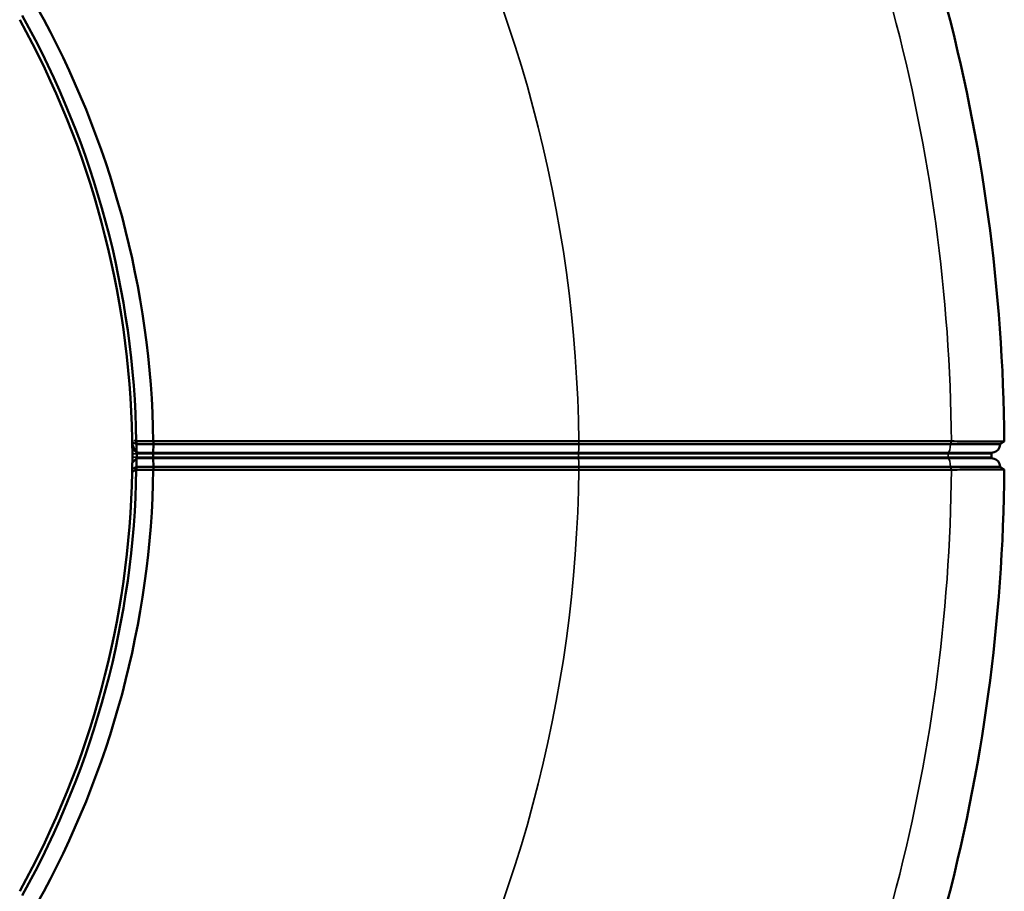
# Model space of a CAD drawing. Header units: millimetres. Extents: x 2950 to 5450, y 1507 to 5094.
# Tile 7 of 10: x 4756 to 5450, y 3537 to 4152. Entities that reach past the tile are written whole.
import ezdxf

# ---------------------------------------------------------------- set-up
doc = ezdxf.new("R2010")
doc.units = ezdxf.units.MM
doc.layers.add('Visibile (ISO)', color=7, linetype='Continuous', lineweight=50)
doc.layers.add('Visibile sottile (ISO)', color=7, linetype='Continuous', lineweight=35)

msp = doc.modelspace()

# ---------------------------------------------------------------- linework, layer by layer
at = {"layer": 'Visibile (ISO)'}
for p, q in [((4837.92, 3854.25), (4837.91, 3854.25)), ((4837.92, 3854.25), (4837.91, 3854.25)), ((4849.92, 3854.25), (4837.92, 3854.25)), ((4849.92, 3854.25), (4837.92, 3854.25)), ((4850, 3854.25), (4849.92, 3854.25)), ((4850, 3854.25), (4849.92, 3854.25)), ((4850, 3854.25), (4849.95, 3852.25)), ((4850, 3854.25), (4849.95, 3852.25)), ((5150, 3854.25), (5149.95, 3854.25)), ((5150, 3854.25), (5149.95, 3854.25)), ((5446.99, 3852.25), (5449.95, 3854.23)), ((5446.99, 3852.25), (5449.95, 3854.23)), ((4838.1, 3846.32), (4835.13, 3849.21)), ((4849.95, 3852.25), (4838.03, 3852.25)), ((4849.95, 3852.25), (4838.03, 3852.25)), ((5149.9, 3852.25), (4849.95, 3852.25)), ((5149.9, 3852.25), (4849.95, 3852.25)), ((5149.9, 3852.25), (5411.92, 3852.25)), ((5149.9, 3852.25), (5411.92, 3852.25)), ((5411.92, 3852.25), (5446.99, 3852.25)), ((5411.92, 3852.25), (5446.99, 3852.25)), ((4838.1, 3842.19), (4835.13, 3839.3)), ((4849.84, 3845.33), (4849.84, 3843.18)), ((5440.99, 3843.18), (5440.99, 3845.33)), ((4837.91, 3834.26), (4837.92, 3834.25)), ((4837.92, 3834.25), (4849.92, 3834.25)), ((4849.95, 3836.25), (4838.03, 3836.25)), ((4849.92, 3834.25), (4850, 3834.26)), ((5149.9, 3836.25), (4849.95, 3836.25)), ((4849.95, 3836.25), (4850, 3834.26)), ((5149.9, 3836.25), (5411.92, 3836.25)), ((5149.95, 3834.26), (5150, 3834.26)), ((5411.92, 3836.25), (5446.99, 3836.25)), ((5449.95, 3834.28), (5446.99, 3836.25))]:
    msp.add_line(p, q, dxfattribs=at)
for centre, radius, start, end in [((4200, 3844.25), 1249.99, 0.45716, 29.54284), ((4200, 3844.25), 1249.99, 0.45716, 29.54284), ((4200, 3844.25), 650, 0.88151, 29.11849), ((4200, 3844.25), 650, 0.88151, 29.11849), ((4200, 3844.25), 635.05, 1.0498, 28.9502), ((4200, 3844.25), 635.05, 1.0498, 28.9502), ((4200, 3844.25), 638, 0.89809, 29.10191), ((4200, 3844.25), 638, 0.89809, 29.10191), ((5441.99, 3845.33), 1, 98.21321, 180), ((5441.99, 3845.33), 1, 98.21321, 125.74388), ((5440.99, 3852.25), 6, 278.21321, 359.99806), ((5440.99, 3852.25), 6, 278.21321, 359.99806), ((4200, 3844.25), 635.21, 359.90376, 0.09624), ((4200, 3844.25), 638.18, 359.90376, 0.09624), ((5441.99, 3843.18), 1, 180, 261.78679), ((5440.99, 3836.25), 6, 0.00194, 81.78679), ((4200, 3844.25), 635.05, 331.0498, 358.9502), ((4200, 3844.25), 638, 330.89809, 359.10191), ((4200, 3844.25), 650, 330.88151, 359.11849), ((4200, 3844.25), 1249.99, 330.45716, 359.54284)]:
    msp.add_arc(centre, radius, start, end, dxfattribs=at)
for centre, major_axis, ratio, start_param, end_param in [((2758.82, 3827.13), (2076.75, 0.62), 0.552891, 0.022543, 0.024509), ((2758.98, 3827.21), (2076.6, 0.51), 0.55289, 0.022977, 0.024536), ((4876.04, 5581.06), (-724.13, 1818.79), 0.590484, 2.517772, 2.518916), ((4876.04, 5581.06), (-724.13, 1818.79), 0.590484, 2.517772, 2.518916), ((4849.86, 3845.33), (0, 1), 0.017455, 0.143348, 1.570796), ((4849.86, 3845.33), (0, 1), 0.017452, 0.143321, 0.383548), ((4849.84, 3852.25), (0, -6), 0.017455, 0.143348, 1.570762), ((4849.84, 3852.25), (0, -6), 0.017455, 0.143348, 1.570762), ((4849.86, 3843.18), (0, 1), 0.017455, 1.570796, 2.998245), ((4849.84, 3836.25), (0, -6), 0.017455, 1.57083, 2.998245), ((2758.91, 3861.3), (2076.67, -0.51), 0.55289, 6.258649, 6.260615), ((4876.03, 2107.45), (-724.14, -1818.78), 0.590482, 3.764272, 3.766565)]:
    msp.add_ellipse(centre, major_axis=major_axis, ratio=ratio, start_param=start_param, end_param=end_param, dxfattribs=at)
for points, knots in [([(4835.02, 3854.1), (4835.03, 3854.02), (4835.03, 3853.95), (4835.04, 3853.79), (4835.05, 3853.71), (4835.05, 3853.63)], [0.00000264, 0.00000264, 0.00000264, 0.00000264, 0.04173445, 0.04173445, 0.08346543, 0.08346543, 0.08346543, 0.08346543]), ([(4835.13, 3849.21), (4835.13, 3849.25), (4835.12, 3849.33), (4835.11, 3849.57), (4835.1, 3849.73), (4835.09, 3850.17), (4835.08, 3850.49), (4835.07, 3851.19), (4835.06, 3851.57), (4835.05, 3852.25), (4835.05, 3852.54), (4835.05, 3853.11), (4835.04, 3853.38), (4835.04, 3853.63)], [0, 0, 0, 0, 0.0871731, 0.0871731, 0.1743486, 0.1743486, 0.2927795, 0.2927795, 0.4110314, 0.4110314, 0.4975043, 0.4975043, 0.5844247, 0.5844247, 0.5844247, 0.5844247]), ([(4838, 3852.24), (4837.49, 3852.51), (4836.98, 3852.78), (4836, 3853.26), (4835.49, 3853.48), (4835.04, 3853.63)], [-0.4615006, -0.4615006, -0.4615006, -0.4615006, -0.229689, -0.229689, 0, 0, 0, 0]), ([(4838, 3852.24), (4837.5, 3852.51), (4836.98, 3852.78), (4836, 3853.25), (4835.5, 3853.47), (4835.05, 3853.63)], [-0.4598001, -0.4598001, -0.4598001, -0.4598001, -0.2288532, -0.2288532, -0.0000028, -0.0000028, -0.0000028, -0.0000028]), ([(4835.05, 3853.63), (4835.07, 3853.33), (4835.1, 3853), (4835.2, 3852.36), (4835.26, 3852.05), (4835.49, 3851.17), (4835.68, 3850.63), (4836.25, 3849.4), (4836.64, 3848.77), (4837.41, 3847.75), (4837.74, 3847.39), (4838.08, 3847.06)], [0.0000024, 0.0000024, 0.0000024, 0.0000024, 0.1050268, 0.1050268, 0.2023226, 0.2023226, 0.3768749, 0.3768749, 0.6088334, 0.6088334, 0.7952385, 0.7952385, 0.7952385, 0.7952385]), ([(4837.91, 3854.25), (4837.94, 3853.58), (4837.97, 3852.92), (4838, 3852.25), (4838, 3852.24), (4838, 3852.24)], [-0.36273, -0.36273, -0.36273, -0.36273, -0.0023861, -0.0023861, 0, 0, 0, 0]), ([(4837.91, 3854.25), (4837.94, 3853.58), (4837.97, 3852.92), (4838, 3852.25), (4838, 3852.24), (4838, 3852.24)], [-0.3627302, -0.3627302, -0.3627302, -0.3627302, -0.0023871, -0.0023871, -0.000001, -0.000001, -0.000001, -0.000001]), ([(5412.64, 3854.25), (5346.07, 3854.25), (5278.65, 3854.25), (5210.37, 3854.25), (5190.32, 3854.25), (5170.2, 3854.25), (5150, 3854.25)], [0.0000008, 0.0000008, 0.0000008, 0.0000008, 0.2051967, 0.2051967, 0.2051967, 0.2654557, 0.2654557, 0.2654557, 0.2654557]), ([(5412.64, 3854.25), (5346.07, 3854.25), (5278.65, 3854.25), (5210.37, 3854.25), (5190.32, 3854.25), (5170.2, 3854.25), (5150, 3854.25)], [0.0000008, 0.0000008, 0.0000008, 0.0000008, 0.2051967, 0.2051967, 0.2051967, 0.2654557, 0.2654557, 0.2654557, 0.2654557]), ([(5449.95, 3854.23), (5449.95, 3854.23), (5449.72, 3854.23), (5449.28, 3854.23), (5449.05, 3854.23), (5448.77, 3854.23), (5448.44, 3854.23), (5448.27, 3854.23), (5448.08, 3854.23), (5447.89, 3854.23), (5447.69, 3854.23), (5447.48, 3854.23), (5447.26, 3854.23), (5446.38, 3854.23), (5445.28, 3854.23), (5443.99, 3854.23), (5443.35, 3854.23), (5442.65, 3854.23), (5441.91, 3854.23), (5441.16, 3854.23), (5440.36, 3854.23), (5439.52, 3854.23), (5437.84, 3854.23), (5436.01, 3854.24), (5434.01, 3854.24), (5433.01, 3854.24), (5431.98, 3854.24), (5430.9, 3854.24), (5429.82, 3854.24), (5428.7, 3854.24), (5427.55, 3854.24), (5425.27, 3854.24), (5422.88, 3854.24), (5420.4, 3854.24), (5417.92, 3854.24), (5415.35, 3854.25), (5412.68, 3854.25)], [0.0000002, 0.0000002, 0.0000002, 0.0000002, 0.00820696, 0.00820696, 0.00820696, 0.01231035, 0.01231035, 0.01231035, 0.01436204, 0.01436204, 0.01436204, 0.01641373, 0.01641373, 0.01641373, 0.0246205, 0.0246205, 0.0246205, 0.02872388, 0.02872388, 0.02872388, 0.03282726, 0.03282726, 0.03282726, 0.04103403, 0.04103403, 0.04103403, 0.04513741, 0.04513741, 0.04513741, 0.0492408, 0.0492408, 0.0492408, 0.05744756, 0.05744756, 0.05744756, 0.06565433, 0.06565433, 0.06565433, 0.06565433]), ([(5449.95, 3854.23), (5449.95, 3854.23), (5449.72, 3854.23), (5449.28, 3854.23), (5449.05, 3854.23), (5448.77, 3854.23), (5448.44, 3854.23), (5448.27, 3854.23), (5448.08, 3854.23), (5447.89, 3854.23), (5447.69, 3854.23), (5447.48, 3854.23), (5447.26, 3854.23), (5446.38, 3854.23), (5445.28, 3854.23), (5443.99, 3854.23), (5443.35, 3854.23), (5442.65, 3854.23), (5441.91, 3854.23), (5441.16, 3854.23), (5440.36, 3854.23), (5439.52, 3854.23), (5437.84, 3854.23), (5436.01, 3854.24), (5434.01, 3854.24), (5433.01, 3854.24), (5431.98, 3854.24), (5430.9, 3854.24), (5429.82, 3854.24), (5428.7, 3854.24), (5427.55, 3854.24), (5425.27, 3854.24), (5422.88, 3854.24), (5420.4, 3854.24), (5417.92, 3854.24), (5415.35, 3854.25), (5412.68, 3854.25)], [0.0000002, 0.0000002, 0.0000002, 0.0000002, 0.00820696, 0.00820696, 0.00820696, 0.01231035, 0.01231035, 0.01231035, 0.01436204, 0.01436204, 0.01436204, 0.01641373, 0.01641373, 0.01641373, 0.0246205, 0.0246205, 0.0246205, 0.02872388, 0.02872388, 0.02872388, 0.03282726, 0.03282726, 0.03282726, 0.04103403, 0.04103403, 0.04103403, 0.04513741, 0.04513741, 0.04513741, 0.0492408, 0.0492408, 0.0492408, 0.05744756, 0.05744756, 0.05744756, 0.06565433, 0.06565433, 0.06565433, 0.06565433]), ([(4835.21, 3845.32), (4835.21, 3845.86), (4835.2, 3846.33), (4835.2, 3847.13), (4835.19, 3847.54), (4835.17, 3848.25), (4835.17, 3848.54), (4835.15, 3848.92), (4835.14, 3849.12), (4835.13, 3849.21)], [0, 0, 0, 0, 0.1608782, 0.1608782, 0.351437, 0.351437, 0.5425271, 0.5425271, 0.671963, 0.671963, 0.671963, 0.671963]), ([(4838, 3852.24), (4838.01, 3852.24), (4838.01, 3852.24), (4838.02, 3852.25), (4838.02, 3852.25), (4838.03, 3852.25)], [0.000001, 0.000001, 0.000001, 0.000001, 0.001964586, 0.001964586, 0.00390712, 0.00390712, 0.00390712, 0.00390712]), ([(4838, 3852.24), (4838.01, 3852.24), (4838.01, 3852.24), (4838.02, 3852.25), (4838.02, 3852.25), (4838.03, 3852.25)], [0.000001, 0.000001, 0.000001, 0.000001, 0.001964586, 0.001964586, 0.003907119, 0.003907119, 0.003907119, 0.003907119]), ([(4838.03, 3852.25), (4838.03, 3852.05), (4838.03, 3851.85), (4838.03, 3851.45), (4838.03, 3851.25), (4838.04, 3850.66), (4838.04, 3850.28), (4838.05, 3849.66), (4838.05, 3849.42), (4838.06, 3848.89), (4838.06, 3848.6), (4838.07, 3847.79), (4838.08, 3847.33), (4838.09, 3846.82), (4838.09, 3846.68), (4838.1, 3846.45), (4838.1, 3846.37), (4838.1, 3846.32)], [-0.8574017, -0.8574017, -0.8574017, -0.8574017, -0.7968866, -0.7968866, -0.7366556, -0.7366556, -0.6163106, -0.6163106, -0.5358175, -0.5358175, -0.4289977, -0.4289977, -0.2142933, -0.2142933, -0.1070835, -0.1070835, 0, 0, 0, 0]), ([(4838.03, 3852.25), (4838.03, 3852.16), (4838.03, 3852.07), (4838.03, 3851.97), (4838.03, 3851.85), (4838.03, 3851.72), (4838.03, 3851.6), (4838.03, 3851.47), (4838.03, 3851.35), (4838.03, 3851.22), (4838.04, 3850.98), (4838.04, 3850.74), (4838.04, 3850.49), (4838.04, 3850.26), (4838.04, 3850.03), (4838.05, 3849.79), (4838.05, 3849.56), (4838.05, 3849.34), (4838.05, 3849.12), (4838.06, 3848.96), (4838.06, 3848.79), (4838.06, 3848.63), (4838.06, 3848.59), (4838.06, 3848.55), (4838.06, 3848.51), (4838.06, 3848.49), (4838.06, 3848.47), (4838.06, 3848.45), (4838.06, 3848.42), (4838.06, 3848.39), (4838.06, 3848.36), (4838.06, 3848.35), (4838.06, 3848.33), (4838.06, 3848.32), (4838.06, 3848.31), (4838.06, 3848.31), (4838.06, 3848.3), (4838.06, 3848.27), (4838.06, 3848.25), (4838.06, 3848.22), (4838.06, 3848.18), (4838.06, 3848.13), (4838.07, 3848.08), (4838.07, 3848.04), (4838.07, 3847.99), (4838.07, 3847.95), (4838.07, 3847.8), (4838.07, 3847.63), (4838.07, 3847.46), (4838.08, 3847.33), (4838.08, 3847.19), (4838.08, 3847.06)], [0, 0, 0, 0, 0.0387862, 0.0387862, 0.0387862, 0.0890836, 0.0890836, 0.0890836, 0.1375284, 0.1375284, 0.1375284, 0.229347, 0.229347, 0.229347, 0.3161842, 0.3161842, 0.3161842, 0.398221, 0.398221, 0.398221, 0.460766, 0.460766, 0.460766, 0.4761726, 0.4761726, 0.4761726, 0.4838043, 0.4838043, 0.4838043, 0.4953235, 0.4953235, 0.4953235, 0.5010831, 0.5010831, 0.5010831, 0.5068426, 0.5068426, 0.5068426, 0.5235721, 0.5235721, 0.5235721, 0.5529193, 0.5529193, 0.5529193, 0.5785551, 0.5785551, 0.5785551, 0.6667871, 0.6667871, 0.6667871, 0.7372247, 0.7372247, 0.7372247, 0.7372247]), ([(4838.08, 3847.06), (4838.22, 3846.93), (4838.35, 3846.82), (4838.64, 3846.57), (4838.79, 3846.45), (4838.93, 3846.35), (4838.96, 3846.33), (4838.98, 3846.32)], [1.5844299, 1.5844299, 1.5844299, 1.5844299, 1.6668099, 1.6668099, 1.7882237, 1.7882237, 1.8230126, 1.8230126, 1.8230126, 1.8230126]), ([(4838.1, 3846.32), (4838.11, 3846.31), (4838.12, 3846.29), (4838.13, 3846.23), (4838.13, 3846.19), (4838.14, 3846.12), (4838.15, 3846.08), (4838.15, 3846.03), (4838.15, 3846), (4838.16, 3845.94), (4838.16, 3845.89), (4838.17, 3845.76), (4838.17, 3845.68), (4838.18, 3845.51), (4838.18, 3845.42), (4838.18, 3845.33)], [0, 0, 0, 0, 0.023468, 0.023468, 0.0470026, 0.0470026, 0.0626113, 0.0626113, 0.0716078, 0.0716078, 0.089437, 0.089437, 0.1162832, 0.1162832, 0.1431433, 0.1431433, 0.1431433, 0.1431433]), ([(4838.98, 3846.32), (4838.99, 3846.31), (4838.99, 3846.31), (4839.01, 3846.3), (4839.03, 3846.28), (4839.1, 3846.23), (4839.17, 3846.19), (4839.23, 3846.14)], [-1.13642173, -1.13642173, -1.13642173, -1.13642173, -1.13263825, -1.13263825, -1.11451404, -1.11451404, -1.08388318, -1.08388318, -1.08388318, -1.08388318]), ([(4835.04, 3834.88), (4835.04, 3835.13), (4835.05, 3835.4), (4835.05, 3835.97), (4835.05, 3836.26), (4835.06, 3836.94), (4835.07, 3837.32), (4835.08, 3838.02), (4835.09, 3838.34), (4835.1, 3838.78), (4835.11, 3838.94), (4835.12, 3839.18), (4835.13, 3839.26), (4835.13, 3839.3)], [0, 0, 0, 0, 0.0865914, 0.0865914, 0.1727372, 0.1727372, 0.2905417, 0.2905417, 0.4085244, 0.4085244, 0.49537, 0.49537, 0.5822133, 0.5822133, 0.5822133, 0.5822133]), ([(4835.13, 3839.3), (4835.14, 3839.38), (4835.15, 3839.55), (4835.17, 3839.97), (4835.17, 3840.26), (4835.19, 3840.97), (4835.2, 3841.38), (4835.2, 3842.11), (4835.21, 3842.58), (4835.21, 3843.19)], [0, 0, 0, 0, 0.1616976, 0.1616976, 0.3532959, 0.3532959, 0.5446965, 0.5446965, 0.6741259, 0.6741259, 0.6741259, 0.6741259]), ([(4838.1, 3842.19), (4838.1, 3842.14), (4838.1, 3842.06), (4838.09, 3841.83), (4838.09, 3841.69), (4838.08, 3841.18), (4838.07, 3840.72), (4838.06, 3839.91), (4838.06, 3839.62), (4838.05, 3839.09), (4838.05, 3838.85), (4838.04, 3838.23), (4838.04, 3837.85), (4838.03, 3837.26), (4838.03, 3837.06), (4838.03, 3836.66), (4838.03, 3836.46), (4838.03, 3836.25)], [-0.8573413, -0.8573413, -0.8573413, -0.8573413, -0.7502653, -0.7502653, -0.6430631, -0.6430631, -0.4283739, -0.4283739, -0.3215616, -0.3215616, -0.2410741, -0.2410741, -0.1207375, -0.1207375, -0.0605108, -0.0605108, 0, 0, 0, 0]), ([(4838.18, 3843.18), (4838.18, 3843.1), (4838.18, 3843.03), (4838.18, 3842.87), (4838.17, 3842.8), (4838.17, 3842.68), (4838.16, 3842.64), (4838.16, 3842.57), (4838.16, 3842.55), (4838.15, 3842.48), (4838.15, 3842.44), (4838.14, 3842.35), (4838.13, 3842.3), (4838.12, 3842.23), (4838.11, 3842.21), (4838.1, 3842.19)], [0, 0, 0, 0, 0.023421, 0.023421, 0.0469261, 0.0469261, 0.0625251, 0.0625251, 0.0715262, 0.0715262, 0.0893838, 0.0893838, 0.1162894, 0.1162894, 0.1432272, 0.1432272, 0.1432272, 0.1432272]), ([(4838, 3836.27), (4837.44, 3835.97), (4836.87, 3835.67), (4835.89, 3835.21), (4835.45, 3835.02), (4835.04, 3834.88)], [0, 0, 0, 0, 0.2543244, 0.2543244, 0.4613678, 0.4613678, 0.4613678, 0.4613678]), ([(4838, 3836.27), (4838, 3836.27), (4838, 3836.26), (4837.97, 3835.59), (4837.94, 3834.93), (4837.91, 3834.26)], [-0.3627294, -0.3627294, -0.3627294, -0.3627294, -0.3603433, -0.3603433, 0, 0, 0, 0]), ([(4838.03, 3836.25), (4838.02, 3836.26), (4838.02, 3836.26), (4838.01, 3836.27), (4838.01, 3836.27), (4838, 3836.27)], [0, 0, 0, 0, 0.002004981, 0.002004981, 0.004031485, 0.004031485, 0.004031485, 0.004031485]), ([(5150, 3834.26), (5218.78, 3834.26), (5286.7, 3834.26), (5353.77, 3834.26), (5373.47, 3834.26), (5393.09, 3834.26), (5412.64, 3834.26)], [0.000058, 0.000058, 0.000058, 0.000058, 0.2052539, 0.2052539, 0.2052539, 0.2655129, 0.2655129, 0.2655129, 0.2655129]), ([(5412.68, 3834.26), (5415.35, 3834.26), (5417.93, 3834.26), (5420.43, 3834.27), (5421.68, 3834.27), (5422.9, 3834.27), (5424.11, 3834.27), (5424.71, 3834.27), (5425.31, 3834.27), (5425.9, 3834.27), (5426.49, 3834.27), (5427.07, 3834.27), (5427.64, 3834.27), (5429.92, 3834.27), (5432.06, 3834.27), (5434.05, 3834.27), (5435.05, 3834.27), (5436.01, 3834.27), (5436.93, 3834.27), (5437.85, 3834.27), (5438.74, 3834.28), (5439.58, 3834.28), (5441.25, 3834.28), (5442.73, 3834.28), (5444.02, 3834.28), (5444.66, 3834.28), (5445.26, 3834.28), (5445.81, 3834.28), (5446.35, 3834.28), (5446.85, 3834.28), (5447.29, 3834.28), (5448.18, 3834.28), (5448.84, 3834.28), (5449.28, 3834.28), (5449.72, 3834.28), (5449.95, 3834.28), (5449.95, 3834.28)], [0.00004023, 0.00004023, 0.00004023, 0.00004023, 0.00824689, 0.00824689, 0.00824689, 0.01235023, 0.01235023, 0.01235023, 0.01440189, 0.01440189, 0.01440189, 0.01645356, 0.01645356, 0.01645356, 0.02466022, 0.02466022, 0.02466022, 0.02876356, 0.02876356, 0.02876356, 0.03286689, 0.03286689, 0.03286689, 0.04107355, 0.04107355, 0.04107355, 0.04517689, 0.04517689, 0.04517689, 0.04928022, 0.04928022, 0.04928022, 0.05748688, 0.05748688, 0.05748688, 0.06569355, 0.06569355, 0.06569355, 0.06569355])]:
    msp.add_open_spline(points, degree=3, knots=knots, dxfattribs=at)
for points, weights in [([(5149.95, 3854.25), (4971.87, 3854.25), (4850, 3854.25)], [1.11415418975, 1.36780081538, 1.62021879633]), ([(5149.95, 3854.25), (4971.87, 3854.25), (4850, 3854.25)], [1.11415418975, 1.36780081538, 1.62021879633]), ([(4850, 3834.26), (4971.87, 3834.26), (5149.95, 3834.26)], [1.62021879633, 1.36780081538, 1.11415418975])]:
    msp.add_rational_spline(points, weights, degree=2, dxfattribs=at)
for points in [[(5412.68, 3854.25), (5412.67, 3854.25), (5412.65, 3854.25), (5412.64, 3854.25)], [(5412.68, 3854.25), (5412.67, 3854.25), (5412.65, 3854.25), (5412.64, 3854.25)], [(5412.64, 3834.26), (5412.65, 3834.26), (5412.67, 3834.26), (5412.68, 3834.26)]]:
    msp.add_open_spline(points, degree=3, dxfattribs=at)
at = {"layer": 'Visibile sottile (ISO)'}
for p, q in [((5149.9, 3852.25), (5150, 3854.25)), ((5149.9, 3852.25), (5150, 3854.25)), ((5411.92, 3852.25), (5412.68, 3854.25)), ((5411.92, 3852.25), (5412.68, 3854.25)), ((4849.86, 3846.32), (4838.1, 3846.32)), ((4849.86, 3846.32), (4838.98, 3846.32)), ((5149.72, 3846.32), (4849.86, 3846.32)), ((5149.72, 3846.32), (4849.86, 3846.32)), ((5149.72, 3846.32), (5410.61, 3846.32)), ((5149.72, 3846.32), (5410.61, 3846.32)), ((5410.61, 3846.32), (5441.85, 3846.32)), ((5410.61, 3846.32), (5441.85, 3846.32)), ((4838.18, 3845.33), (4835.21, 3845.32)), ((4838.18, 3843.18), (4835.21, 3843.19)), ((4849.86, 3842.19), (4838.1, 3842.19)), ((4849.84, 3845.33), (4838.18, 3845.33)), ((4849.84, 3843.18), (4838.18, 3843.18)), ((4839.23, 3846.14), (4849.85, 3846.14)), ((5149.69, 3845.33), (4849.84, 3845.33)), ((5149.69, 3843.18), (4849.84, 3843.18)), ((4849.85, 3846.14), (5149.7, 3846.14)), ((5149.72, 3842.19), (4849.86, 3842.19)), ((5149.69, 3845.33), (5410.4, 3845.33)), ((5149.69, 3843.18), (5149.69, 3845.33)), ((5149.69, 3843.18), (5410.4, 3843.18)), ((5410.5, 3846.14), (5149.7, 3846.14)), ((5149.72, 3842.19), (5410.61, 3842.19)), ((5410.4, 3845.33), (5440.99, 3845.33)), ((5410.4, 3843.18), (5410.4, 3845.33)), ((5410.4, 3843.18), (5440.99, 3843.18)), ((5441.41, 3846.14), (5410.5, 3846.14)), ((5410.61, 3842.19), (5441.85, 3842.19)), ((5150, 3834.26), (5149.9, 3836.25)), ((5412.68, 3834.26), (5411.92, 3836.25))]:
    msp.add_line(p, q, dxfattribs=at)
for radius, start, end in [(1212.68, 0.47215, 29.52785), (1212.68, 0.47215, 29.52785), (950, 0.60305, 29.39695), (950, 0.60305, 29.39695), (950, 330.60305, 359.39695), (1212.68, 330.47215, 359.52785)]:
    msp.add_arc((4200, 3844.25), radius, start, end, dxfattribs=at)
for centre, major_axis, ratio, start_param, end_param in [((5149.72, 3845.33), (0, 1), 0.034899, 0.143348, 1.570796), ((5149.72, 3845.33), (0, 1), 0.034899, 0.143348, 0.623848), ((5149.69, 3852.25), (0, -6), 0.034899, 0.143348, 1.570762), ((5149.69, 3852.25), (0, -6), 0.034899, 0.143348, 1.570762), ((5410.65, 3845.33), (0, 1), 0.2538, 0.143348, 1.570796), ((5410.65, 3845.33), (0, 1), 0.2538, 0.143348, 0.623848), ((5410.4, 3852.25), (0, -6), 0.2538, 0.143348, 1.570762), ((5410.4, 3852.25), (0, -6), 0.2538, 0.143348, 1.570762), ((5149.72, 3843.18), (0, -1), 0.034899, 4.712389, 6.139838), ((5149.69, 3836.25), (0, 6), 0.034899, 4.712423, 6.139838), ((5410.65, 3843.18), (0, -1), 0.2538, 4.712389, 6.139838), ((5410.4, 3836.25), (0, 6), 0.2538, 4.712423, 6.139838)]:
    msp.add_ellipse(centre, major_axis=major_axis, ratio=ratio, start_param=start_param, end_param=end_param, dxfattribs=at)

doc.saveas('drawing.dxf')
